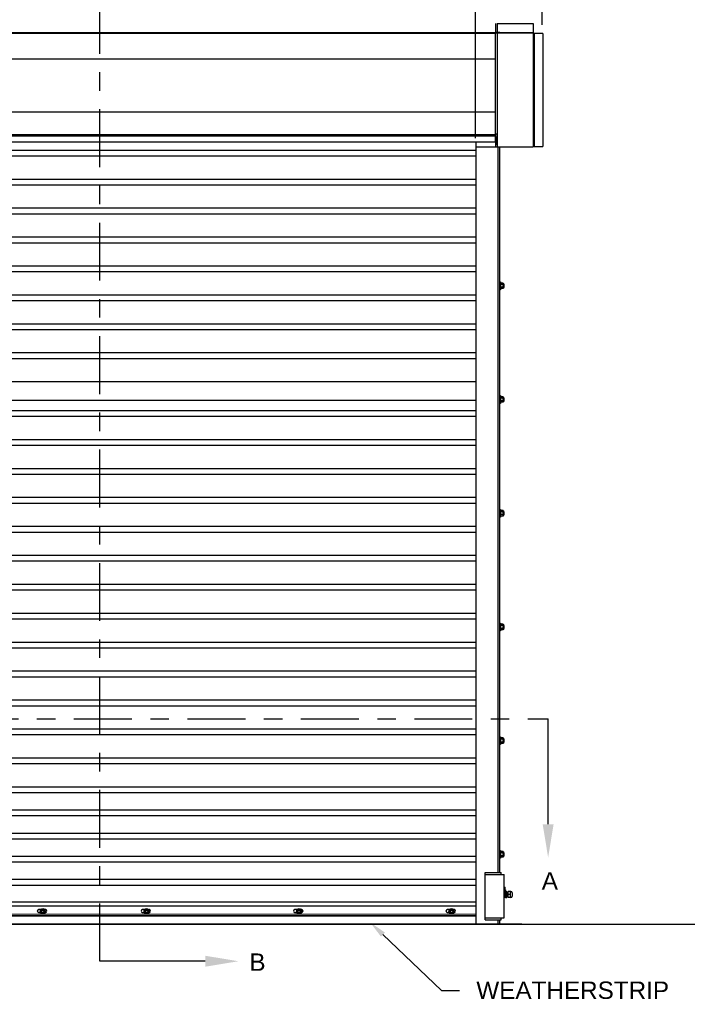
# Model space of a CAD drawing. Header units: inches. Extents: x 170 to 312, y 215 to 248.
# Tile 33 of 256: x 178.69 to 182.29, y 219.98 to 225.3. Entities that reach past the tile are written whole.
import ezdxf
from ezdxf import colors
from ezdxf.entities.mleader import LeaderData, LeaderLine
from ezdxf.math import Vec2, Vec3

# ---------------------------------------------------------------- set-up
doc = ezdxf.new("R2010")
doc.units = ezdxf.units.IN
doc.header["$LTSCALE"] = 0.25
doc.header["$MEASUREMENT"] = 0
doc.linetypes.add('CENTER', pattern=[2, 1.25, -0.25, 0.25, -0.25])
for name, color, linetype in [('ANNOTATIONS', 1, 'Continuous'), ('MOTOR LH', 7, 'Continuous'), ('SECTION CUTS', 6, 'CENTER')]:
    doc.layers.add(name, color=color, linetype=linetype)
doc.styles.add('ARIAL', font='arial.ttf', dxfattribs={"height": 0.09375})
doc.styles.get("Standard").update_dxf_attribs({"font": 'romans.shx'})
doc.dimstyles.new('STANDARD$0', dxfattribs={"dimtxt": 0.09375, "dimasz": 0.09375, "dimexe": 0.03125, "dimexo": 0.046875, "dimgap": 0.09, "dimtad": 0, "dimtih": 1, "dimtoh": 1, "dimdec": 4, "dimzin": 0, "dimdsep": 46, "dimtxsty": 'ARIAL', "dimcen": 0.09, "dimadec": 0, "dimazin": 0, "dimtfac": 1, "dimtdec": 4, "dimtofl": 0, "dimtmove": 0, "dimatfit": 1, "dimfxl": 1, "dimtolj": 1, "dimtzin": 0, "dimarcsym": 0})

# ---------------------------------------------------------------- blocks, each defined once
blk = doc.blocks.new('*D93')
at = {"layer": 'ANNOTATIONS', "color": 0, "lineweight": -2, "transparency": 16777216}
for p, q in [((181.1498, 224.6586), (181.1498, 225.4918)), ((181.51, 225.2711), (181.51, 225.4918)), ((181.0561, 225.4605), (180.9623, 225.4605)), ((181.6038, 225.4605), (181.6975, 225.4605))]:
    blk.add_line(p, q, dxfattribs=at)
at = {"layer": 'ANNOTATIONS', "color": 0, "transparency": 16777216}
for points in [[(181.0561, 225.4761), (181.0561, 225.4449), (181.1498, 225.4605)], [(181.6038, 225.4761), (181.6038, 225.4449), (181.51, 225.4605)]]:
    blk.add_solid(points, dxfattribs=at)
at = {"layer": 'defpoints', "color": 0, "transparency": 16777216}
for p in [(181.1498, 225.4605), (181.51, 225.2242), (181.1498, 224.6117)]:
    blk.add_point(p, dxfattribs=at)
at = {"layer": 'ANNOTATIONS', "color": 0, "transparency": 16777216, "insert": (181.3299, 225.4605), "char_height": 0.09375, "attachment_point": 5, "style": 'ARIAL'}
blk.add_mtext('\\A1;1\'-0"', dxfattribs=at)

msp = doc.modelspace()

# ---------------------------------------------------------------- linework, layer by layer
at = {"layer": 'MOTOR LH'}
for p, q in [((181.25851, 225.27829), (181.25851, 225.22981)), ((181.267, 225.27751), (181.267, 225.22981)), ((181.46096, 225.27751), (181.46096, 224.61462)), ((176.91886, 225.23034), (181.25851, 225.23034)), ((176.91886, 225.22688), (181.25851, 225.22688)), ((181.28194, 225.22981), (181.25851, 225.22981)), ((181.25851, 224.63674), (181.25851, 225.22688)), ((181.267, 225.22555), (181.25851, 225.22555)), ((181.46096, 225.22635), (181.267, 225.22635)), ((181.267, 225.22635), (181.267, 224.61169)), ((181.27341, 225.22635), (181.27341, 225.22981)), ((181.28194, 225.22635), (181.28194, 225.22981)), ((181.28194, 225.22956), (181.46096, 225.22956)), ((181.51425, 225.22422), (181.46096, 225.22422)), ((181.46309, 224.61462), (181.46309, 225.22422)), ((181.4663, 225.22422), (181.4663, 224.61462)), ((176.91886, 225.08749), (181.25851, 225.08749)), ((176.91886, 224.80124), (181.25851, 224.80124)), ((176.91886, 224.67856), (181.25851, 224.67856)), ((181.267, 224.68019), (181.25851, 224.68019)), ((181.25851, 224.67809), (181.26062, 224.67809)), ((181.26062, 224.61169), (181.26062, 224.68019)), ((181.15405, 220.41698), (181.15405, 224.63674)), ((181.26359, 224.65944), (181.26062, 224.65944)), ((181.26359, 224.64773), (181.26062, 224.64773)), ((181.26359, 224.63408), (181.26062, 224.63408)), ((181.26359, 224.63214), (181.26062, 224.63214)), ((181.26359, 224.62447), (181.26359, 224.6671)), ((181.15405, 224.59307), (177.02755, 224.59307)), ((181.15405, 224.61169), (181.45921, 224.61169)), ((181.27341, 220.69422), (181.27341, 224.61169)), ((181.28194, 220.69422), (181.28194, 224.61169)), ((181.46097, 224.61462), (181.51425, 224.61462)), ((181.15405, 224.56182), (177.02755, 224.56182)), ((181.15405, 224.43682), (177.02755, 224.43682)), ((181.15405, 224.40557), (177.02755, 224.40557)), ((181.15405, 224.28057), (177.02755, 224.28057)), ((181.15405, 224.24932), (177.02755, 224.24932)), ((181.15405, 224.12432), (177.02755, 224.12432)), ((181.15405, 224.09307), (177.02755, 224.09307)), ((181.15405, 223.96807), (177.02755, 223.96807)), ((181.15405, 223.93682), (177.02755, 223.93682)), ((181.28535, 223.88273), (181.28535, 223.8401)), ((181.29893, 223.87618), (181.28706, 223.87618)), ((181.30063, 223.8742), (181.30063, 223.84862)), ((181.28535, 223.86994), (181.28535, 223.87249)), ((181.29893, 223.8688), (181.28706, 223.8688)), ((181.29893, 223.85403), (181.28706, 223.85403)), ((181.29893, 223.84665), (181.28706, 223.84665)), ((181.30309, 223.86994), (181.30309, 223.85289)), ((181.3041, 223.86892), (181.3041, 223.8539)), ((181.15405, 223.81182), (177.02755, 223.81182)), ((181.15405, 223.78057), (177.02755, 223.78057)), ((181.15405, 223.65557), (177.02755, 223.65557)), ((181.15405, 223.62432), (177.02755, 223.62432)), ((181.15405, 223.49932), (177.02755, 223.49932)), ((181.15405, 223.46807), (177.02755, 223.46807)), ((181.15405, 223.34307), (177.02755, 223.34307)), ((181.15405, 223.24267), (177.02755, 223.24267)), ((181.28535, 223.26887), (181.28535, 223.22624)), ((181.28535, 223.25608), (181.28535, 223.25863)), ((181.29893, 223.26232), (181.28706, 223.26232)), ((181.29893, 223.25494), (181.28706, 223.25494)), ((181.29893, 223.24017), (181.28706, 223.24017)), ((181.30063, 223.26034), (181.30063, 223.23477)), ((181.30309, 223.25608), (181.30309, 223.23903)), ((181.3041, 223.25507), (181.3041, 223.24004)), ((181.15405, 223.18682), (177.02755, 223.18682)), ((181.29893, 223.23279), (181.28706, 223.23279)), ((181.15405, 223.15557), (177.02755, 223.15557)), ((181.15405, 223.03057), (177.02755, 223.03057)), ((181.15405, 222.99932), (177.02755, 222.99932)), ((181.15405, 222.87432), (177.02755, 222.87432)), ((181.15405, 222.84307), (177.02755, 222.84307)), ((181.15405, 222.71807), (177.02755, 222.71807)), ((181.15405, 222.68682), (177.02755, 222.68682)), ((181.28535, 222.65501), (181.28535, 222.61238)), ((181.28535, 222.64222), (181.28535, 222.64477)), ((181.29893, 222.64846), (181.28706, 222.64846)), ((181.29893, 222.64108), (181.28706, 222.64108)), ((181.29893, 222.62631), (181.28706, 222.62631)), ((181.29893, 222.61893), (181.28706, 222.61893)), ((181.30063, 222.64648), (181.30063, 222.62091)), ((181.30309, 222.64222), (181.30309, 222.62517)), ((181.3041, 222.64121), (181.3041, 222.62618)), ((181.15405, 222.56182), (177.02755, 222.56182)), ((181.15405, 222.53057), (177.02755, 222.53057)), ((181.15405, 222.40557), (177.02755, 222.40557)), ((181.15405, 222.37432), (177.02755, 222.37432)), ((181.15405, 222.24932), (177.02755, 222.24932)), ((181.15405, 222.21807), (177.02755, 222.21807)), ((181.15405, 222.09307), (177.02755, 222.09307)), ((181.15405, 222.06182), (177.02755, 222.06182)), ((181.28535, 222.04115), (181.28535, 221.99852)), ((181.28535, 222.02836), (181.28535, 222.03091)), ((181.29893, 222.0346), (181.28706, 222.0346)), ((181.29893, 222.02722), (181.28706, 222.02722)), ((181.30063, 222.03262), (181.30063, 222.00705)), ((181.30309, 222.02836), (181.30309, 222.01131)), ((181.3041, 222.02735), (181.3041, 222.01232)), ((181.29893, 222.01245), (181.28706, 222.01245)), ((181.29893, 222.00507), (181.28706, 222.00507)), ((181.15405, 221.93682), (177.02755, 221.93682)), ((181.15405, 221.90557), (177.02755, 221.90557)), ((181.15405, 221.78057), (177.02755, 221.78057)), ((181.15405, 221.74932), (177.02755, 221.74932)), ((181.15405, 221.62432), (177.02755, 221.62432)), ((181.15405, 221.59307), (177.02755, 221.59307)), ((181.15405, 221.46807), (177.02755, 221.46807)), ((181.15405, 221.43682), (177.02755, 221.43682)), ((181.28535, 221.42729), (181.28535, 221.38466)), ((181.28535, 221.4145), (181.28535, 221.41705)), ((181.29893, 221.42074), (181.28706, 221.42074)), ((181.29893, 221.41336), (181.28706, 221.41336)), ((181.29893, 221.39859), (181.28706, 221.39859)), ((181.29893, 221.39121), (181.28706, 221.39121)), ((181.30063, 221.41877), (181.30063, 221.39319)), ((181.30309, 221.4145), (181.30309, 221.39745)), ((181.3041, 221.41349), (181.3041, 221.39847)), ((181.15405, 221.31182), (177.02755, 221.31182)), ((181.15405, 221.28057), (177.02755, 221.28057)), ((181.15405, 221.15557), (177.02755, 221.15557)), ((181.15405, 221.12432), (177.02755, 221.12432)), ((181.15405, 221.03057), (177.02755, 221.03057)), ((181.15405, 220.99932), (177.02755, 220.99932)), ((181.15405, 220.90557), (177.02755, 220.90557)), ((181.15405, 220.87432), (177.02755, 220.87432)), ((181.28535, 220.81343), (181.28535, 220.7708)), ((181.28535, 220.80064), (181.28535, 220.80319)), ((181.29893, 220.80688), (181.28706, 220.80688)), ((181.29893, 220.7995), (181.28706, 220.7995)), ((181.30063, 220.80491), (181.30063, 220.77933)), ((181.30309, 220.80064), (181.30309, 220.78359)), ((181.3041, 220.79963), (181.3041, 220.78461)), ((181.15405, 220.78057), (177.02755, 220.78057)), ((181.15405, 220.74932), (177.02755, 220.74932)), ((181.29893, 220.78473), (181.28706, 220.78473)), ((181.29893, 220.77735), (181.28706, 220.77735)), ((181.20309, 220.69422), (181.28835, 220.69422)), ((181.20309, 220.43845), (181.20309, 220.69422)), ((181.28835, 220.68357), (181.28835, 220.69422)), ((181.15405, 220.65557), (177.02755, 220.65557)), ((181.20309, 220.68357), (181.3054, 220.68357)), ((181.3054, 220.44911), (181.3054, 220.68357)), ((181.15405, 220.62432), (177.02755, 220.62432)), ((181.3054, 220.61575), (181.30996, 220.61484)), ((181.3054, 220.60181), (181.30996, 220.60141)), ((181.30996, 220.55845), (181.30996, 220.61484)), ((181.31178, 220.60029), (181.31184, 220.55925)), ((181.31184, 220.59122), (181.31896, 220.59122)), ((181.31896, 220.59122), (181.31896, 220.55925)), ((181.32578, 220.55925), (181.32578, 220.59122)), ((181.33942, 220.59122), (181.32578, 220.59122)), ((181.33942, 220.59122), (181.34144, 220.58908)), ((181.33942, 220.55925), (181.33954, 220.5912)), ((181.34785, 220.58481), (181.34785, 220.56566)), ((181.15405, 220.5331), (177.02755, 220.5331)), ((181.31184, 220.57523), (181.31896, 220.57523)), ((181.31184, 220.55925), (181.31896, 220.55925)), ((181.31896, 220.56402), (181.31941, 220.56402)), ((181.34144, 220.57523), (181.32578, 220.57523)), ((181.33942, 220.55925), (181.32578, 220.55925)), ((181.33942, 220.55925), (181.34144, 220.56139)), ((181.34144, 220.55925), (181.34144, 220.55925)), ((181.15405, 220.51179), (177.02755, 220.51179)), ((178.80381, 220.49371), (178.7924, 220.49371)), ((178.7924, 220.47871), (178.80244, 220.47871)), ((178.80916, 220.49474), (178.80362, 220.48515)), ((178.80362, 220.48515), (178.80916, 220.47557)), ((178.82022, 220.49474), (178.80916, 220.49474)), ((178.80916, 220.47557), (178.82022, 220.47557)), ((178.82576, 220.48515), (178.82022, 220.49474)), ((178.82576, 220.48515), (178.82022, 220.47557)), ((178.82855, 220.49371), (178.82557, 220.49371)), ((178.82694, 220.47871), (178.82855, 220.47871)), ((179.36447, 220.49371), (179.35306, 220.49371)), ((179.35306, 220.47871), (179.36309, 220.47871)), ((179.36982, 220.49474), (179.36428, 220.48515)), ((179.36428, 220.48515), (179.36982, 220.47557)), ((179.38088, 220.49474), (179.36982, 220.49474)), ((179.36982, 220.47557), (179.38088, 220.47557)), ((179.38641, 220.48515), (179.38088, 220.49474)), ((179.38641, 220.48515), (179.38088, 220.47557)), ((179.3892, 220.49371), (179.38623, 220.49371)), ((179.3876, 220.47871), (179.3892, 220.47871)), ((180.18721, 220.49371), (180.1758, 220.49371)), ((180.1758, 220.47871), (180.18584, 220.47871)), ((180.19256, 220.49474), (180.18702, 220.48515)), ((180.18702, 220.48515), (180.19256, 220.47557)), ((180.20362, 220.49474), (180.19256, 220.49474)), ((180.19256, 220.47557), (180.20362, 220.47557)), ((180.20916, 220.48515), (180.20362, 220.49474)), ((180.20916, 220.48515), (180.20362, 220.47557)), ((180.21195, 220.49371), (180.20897, 220.49371)), ((180.21034, 220.47871), (180.21195, 220.47871)), ((181.00995, 220.49371), (180.99854, 220.49371)), ((180.99854, 220.47871), (181.00858, 220.47871)), ((181.0153, 220.49474), (181.00977, 220.48515)), ((181.00977, 220.48515), (181.0153, 220.47557)), ((181.02636, 220.49474), (181.0153, 220.49474)), ((181.0153, 220.47557), (181.02636, 220.47557)), ((181.0319, 220.48515), (181.02636, 220.49474)), ((181.0319, 220.48515), (181.02636, 220.47557)), ((181.03469, 220.49371), (181.03171, 220.49371)), ((181.03309, 220.47871), (181.03469, 220.47871)), ((181.15405, 220.46698), (177.02755, 220.47027)), ((181.15405, 220.46063), (177.02755, 220.46063)), ((177.02755, 220.45961), (181.15405, 220.45961)), ((181.20309, 220.44911), (181.3054, 220.44911)), ((181.20309, 220.43845), (181.28835, 220.43845)), ((181.27341, 220.41698), (181.27341, 220.43845)), ((181.28194, 220.41698), (181.28194, 220.43845)), ((181.28835, 220.43845), (181.28835, 220.44911)), ((175.21086, 220.41511), (182.94701, 220.41511)), ((176.7803, 220.41698), (181.4013, 220.41698))]:
    msp.add_line(p, q, dxfattribs=at)
for centre, radius in [((178.81469, 220.48515), 0.01385), ((178.81469, 220.48515), 0.00958), ((178.81469, 220.48515), 0.00639), ((179.37535, 220.48515), 0.01385), ((179.37535, 220.48515), 0.00958), ((179.37535, 220.48515), 0.00639), ((180.19809, 220.48515), 0.01385), ((180.19809, 220.48515), 0.00958), ((180.19809, 220.48515), 0.00639), ((181.02083, 220.48515), 0.01385), ((181.02083, 220.48515), 0.00958), ((181.02083, 220.48515), 0.00639)]:
    msp.add_circle(centre, radius, dxfattribs=at)
for centre, radius, start, end in [((181.46096, 225.22422), 0.00213, 0, 90), ((181.46096, 225.22422), 0.00133, 0, 90), ((181.34144, 220.58481), 0.00641, 0, 90), ((181.31896, 220.56402), 0.000446, 270, 0), ((181.32399, 220.56402), 0.000446, 270.01026, 360), ((181.34144, 220.56566), 0.00641, 270, 0), ((178.7924, 220.48621), 0.0075, 90, 270), ((178.82855, 220.48621), 0.0075, 270, 90), ((179.35306, 220.48621), 0.0075, 90, 270), ((179.3892, 220.48621), 0.0075, 270, 90), ((180.1758, 220.48621), 0.0075, 90, 270), ((180.21195, 220.48621), 0.0075, 270, 90), ((180.99854, 220.48621), 0.0075, 90, 270), ((181.03469, 220.48621), 0.0075, 270, 90)]:
    msp.add_arc(centre, radius, start, end, dxfattribs=at)
at = {"layer": 'MOTOR LH', "extrusion": (0, 0, -1)}
msp.add_ellipse((181.31363, 220.57523), major_axis=(0, 0.01678), ratio=0.9090909, start_param=5.7138504, end_param=6.0408195, dxfattribs=at)
at = {"layer": 'MOTOR LH'}
for points in [[(181.267, 225.27751), (181.46096, 225.27751)], [(181.51425, 225.22422), (181.51425, 224.61462)], [(176.91886, 224.67098), (181.25851, 224.67098)], [(181.25851, 224.63674), (176.91886, 224.63674)], [(181.26359, 224.6671), (181.267, 224.6671)], [(181.267, 224.62447), (181.26359, 224.62447)], [(181.28194, 223.88273), (181.28535, 223.88273)], [(181.28535, 223.8742), (181.28706, 223.87618)], [(181.29893, 223.87618), (181.30063, 223.8742)], [(181.28535, 223.8401), (181.28194, 223.8401)], [(181.28535, 223.85289), (181.28535, 223.85289)], [(181.28706, 223.84665), (181.28535, 223.84862)], [(181.30063, 223.84862), (181.29893, 223.84665)], [(181.30063, 223.86994), (181.30309, 223.86994)], [(181.30309, 223.85289), (181.30063, 223.85289)], [(181.30309, 223.86994), (181.3041, 223.86892)], [(181.3041, 223.8539), (181.30309, 223.85289)], [(181.28194, 223.26887), (181.28535, 223.26887)], [(181.28535, 223.26034), (181.28706, 223.26232)], [(181.28535, 223.23903), (181.28535, 223.23903)], [(181.29893, 223.26232), (181.30063, 223.26034)], [(181.30063, 223.25608), (181.30309, 223.25608)], [(181.30309, 223.23903), (181.30063, 223.23903)], [(181.30309, 223.25608), (181.3041, 223.25507)], [(181.3041, 223.24004), (181.30309, 223.23903)], [(181.28535, 223.22624), (181.28194, 223.22624)], [(181.28706, 223.23279), (181.28535, 223.23477)], [(181.30063, 223.23477), (181.29893, 223.23279)], [(181.28194, 222.65501), (181.28535, 222.65501)], [(181.28535, 222.61238), (181.28194, 222.61238)], [(181.28535, 222.64648), (181.28706, 222.64846)], [(181.28535, 222.62517), (181.28535, 222.62517)], [(181.28706, 222.61893), (181.28535, 222.62091)], [(181.29893, 222.64846), (181.30063, 222.64648)], [(181.30063, 222.62091), (181.29893, 222.61893)], [(181.30063, 222.64222), (181.30309, 222.64222)], [(181.30309, 222.62517), (181.30063, 222.62517)], [(181.30309, 222.64222), (181.3041, 222.64121)], [(181.3041, 222.62618), (181.30309, 222.62517)], [(181.28194, 222.04115), (181.28535, 222.04115)], [(181.28535, 222.03262), (181.28706, 222.0346)], [(181.29893, 222.0346), (181.30063, 222.03262)], [(181.30063, 222.02836), (181.30309, 222.02836)], [(181.30309, 222.02836), (181.3041, 222.02735)], [(181.28535, 221.99852), (181.28194, 221.99852)], [(181.28535, 222.01131), (181.28535, 222.01131)], [(181.28706, 222.00507), (181.28535, 222.00705)], [(181.30063, 222.00705), (181.29893, 222.00507)], [(181.30309, 222.01131), (181.30063, 222.01131)], [(181.3041, 222.01232), (181.30309, 222.01131)], [(181.28194, 221.42729), (181.28535, 221.42729)], [(181.28535, 221.38466), (181.28194, 221.38466)], [(181.28535, 221.41877), (181.28706, 221.42074)], [(181.28535, 221.39745), (181.28535, 221.39745)], [(181.28706, 221.39121), (181.28535, 221.39319)], [(181.29893, 221.42074), (181.30063, 221.41877)], [(181.30063, 221.39319), (181.29893, 221.39121)], [(181.30063, 221.4145), (181.30309, 221.4145)], [(181.30309, 221.39745), (181.30063, 221.39745)], [(181.30309, 221.4145), (181.3041, 221.41349)], [(181.3041, 221.39847), (181.30309, 221.39745)], [(181.28194, 220.81343), (181.28535, 220.81343)], [(181.28535, 220.80491), (181.28706, 220.80688)], [(181.29893, 220.80688), (181.30063, 220.80491)], [(181.30063, 220.80064), (181.30309, 220.80064)], [(181.30309, 220.80064), (181.3041, 220.79963)], [(181.28535, 220.7708), (181.28194, 220.7708)], [(181.28535, 220.78359), (181.28535, 220.78359)], [(181.28706, 220.77735), (181.28535, 220.77933)], [(181.30063, 220.77933), (181.29893, 220.77735)], [(181.30309, 220.78359), (181.30063, 220.78359)], [(181.3041, 220.78461), (181.30309, 220.78359)], [(181.30996, 220.60029), (181.31178, 220.60029)], [(181.30996, 220.58993), (181.31184, 220.58993)], [(181.31896, 220.58644), (181.31935, 220.58644)], [(181.32024, 220.58644), (181.32103, 220.58644)], [(181.32192, 220.58644), (181.32271, 220.58644)], [(181.3236, 220.58644), (181.32578, 220.58644)], [(181.30996, 220.55845), (181.3054, 220.55845)], [(181.31184, 220.56053), (181.30996, 220.56053)], [(181.32019, 220.56402), (181.31941, 220.56402)], [(181.32187, 220.56402), (181.32108, 220.56402)], [(181.32355, 220.56402), (181.32276, 220.56402)], [(181.32578, 220.56402), (181.32444, 220.56402)]]:
    msp.add_open_spline(points, degree=1, dxfattribs=at)
for points, knots in [([(181.45921, 224.61169), (181.45934, 224.61172), (181.45961, 224.6118), (181.46002, 224.61238), (181.46042, 224.61321), (181.46073, 224.61402), (181.46092, 224.6145), (181.46096, 224.61462)], [0, 0, 0, 0, 0.2297497, 0.4595675, 0.6893808, 0.9192412, 1, 1, 1, 1]), ([(181.46309, 224.61462), (181.46306, 224.61427), (181.46298, 224.61356), (181.46241, 224.61264), (181.46157, 224.61197), (181.46076, 224.61171), (181.46028, 224.61169), (181.46016, 224.61169)], [0, 0, 0, 0, 0.2297562, 0.4595704, 0.6893926, 0.919238, 1, 1, 1, 1]), ([(181.28535, 223.87249), (181.28542, 223.87301), (181.28555, 223.87406), (181.28632, 223.87528), (181.28689, 223.87598), (181.28706, 223.87618)], [0, 0, 0, 0, 0.4062869, 0.82727, 1, 1, 1, 1]), ([(181.30063, 223.87249), (181.30057, 223.87301), (181.30043, 223.87406), (181.29967, 223.87528), (181.29909, 223.87598), (181.29893, 223.87618)], [0, 0, 0, 0, 0.40629469, 0.8272685, 1, 1, 1, 1]), ([(181.28706, 223.8688), (181.28661, 223.86937), (181.2857, 223.87054), (181.28536, 223.87182), (181.28535, 223.87247), (181.28535, 223.87249)], [0, 0, 0, 0, 0.4843418, 0.9863253, 1, 1, 1, 1]), ([(181.28535, 223.86141), (181.28536, 223.86158), (181.28537, 223.86269), (181.28565, 223.86475), (181.28633, 223.86704), (181.28688, 223.86836), (181.28706, 223.8688)], [0, 0, 0, 0, 0.0665352, 0.4352862, 0.8145477, 1, 1, 1, 1]), ([(181.28706, 223.85403), (181.28681, 223.85466), (181.28621, 223.85613), (181.28551, 223.8586), (181.28541, 223.86047), (181.28535, 223.86141)], [0, 0, 0, 0, 0.2654595, 0.6280849, 1, 1, 1, 1]), ([(181.28535, 223.85034), (181.28542, 223.85086), (181.28555, 223.85191), (181.28632, 223.85313), (181.28689, 223.85383), (181.28706, 223.85403)], [0, 0, 0, 0, 0.40628648, 0.82726969, 1, 1, 1, 1]), ([(181.28706, 223.84665), (181.28661, 223.84722), (181.2857, 223.84839), (181.28536, 223.84967), (181.28535, 223.85032), (181.28535, 223.85034)], [0, 0, 0, 0, 0.4843415, 0.9863242, 1, 1, 1, 1]), ([(181.29893, 223.8688), (181.29937, 223.86937), (181.30029, 223.87054), (181.30063, 223.87182), (181.30063, 223.87247), (181.30063, 223.87249)], [0, 0, 0, 0, 0.4843315, 0.9863252, 1, 1, 1, 1]), ([(181.30063, 223.86141), (181.30063, 223.86158), (181.30062, 223.86269), (181.30034, 223.86475), (181.29966, 223.86704), (181.29911, 223.86836), (181.29893, 223.8688)], [0, 0, 0, 0, 0.0665352, 0.4352862, 0.8145477, 1, 1, 1, 1]), ([(181.29893, 223.85403), (181.29918, 223.85466), (181.29978, 223.85613), (181.30047, 223.8586), (181.30058, 223.86047), (181.30063, 223.86141)], [0, 0, 0, 0, 0.2654613, 0.6280785, 1, 1, 1, 1]), ([(181.30063, 223.85034), (181.30057, 223.85086), (181.30043, 223.85191), (181.29967, 223.85313), (181.29909, 223.85383), (181.29893, 223.85403)], [0, 0, 0, 0, 0.4062945, 0.8272686, 1, 1, 1, 1]), ([(181.29893, 223.84665), (181.29937, 223.84722), (181.30029, 223.84839), (181.30063, 223.84967), (181.30063, 223.85032), (181.30063, 223.85034)], [0, 0, 0, 0, 0.4843323, 0.9863252, 1, 1, 1, 1]), ([(181.28535, 223.25863), (181.28542, 223.25915), (181.28555, 223.2602), (181.28632, 223.26142), (181.28689, 223.26212), (181.28706, 223.26232)], [0, 0, 0, 0, 0.4062869, 0.82727, 1, 1, 1, 1]), ([(181.28706, 223.25494), (181.28661, 223.25551), (181.2857, 223.25668), (181.28536, 223.25796), (181.28535, 223.25861), (181.28535, 223.25863)], [0, 0, 0, 0, 0.4843418, 0.9863253, 1, 1, 1, 1]), ([(181.28535, 223.24755), (181.28536, 223.24772), (181.28537, 223.24883), (181.28565, 223.25089), (181.28633, 223.25318), (181.28688, 223.2545), (181.28706, 223.25494)], [0, 0, 0, 0, 0.0665352, 0.4352862, 0.8145477, 1, 1, 1, 1]), ([(181.28706, 223.24017), (181.28681, 223.2408), (181.28621, 223.24227), (181.28551, 223.24474), (181.28541, 223.24661), (181.28535, 223.24755)], [0, 0, 0, 0, 0.2654595, 0.6280849, 1, 1, 1, 1]), ([(181.28535, 223.23648), (181.28542, 223.237), (181.28555, 223.23805), (181.28632, 223.23927), (181.28689, 223.23997), (181.28706, 223.24017)], [0, 0, 0, 0, 0.40628648, 0.82726969, 1, 1, 1, 1]), ([(181.28706, 223.23279), (181.28661, 223.23336), (181.2857, 223.23453), (181.28536, 223.23581), (181.28535, 223.23646), (181.28535, 223.23648)], [0, 0, 0, 0, 0.4843415, 0.9863242, 1, 1, 1, 1]), ([(181.30063, 223.25863), (181.30057, 223.25915), (181.30043, 223.2602), (181.29967, 223.26142), (181.29909, 223.26212), (181.29893, 223.26232)], [0, 0, 0, 0, 0.40629469, 0.8272685, 1, 1, 1, 1]), ([(181.29893, 223.25494), (181.29937, 223.25551), (181.30029, 223.25668), (181.30063, 223.25796), (181.30063, 223.25861), (181.30063, 223.25863)], [0, 0, 0, 0, 0.4843315, 0.9863252, 1, 1, 1, 1]), ([(181.30063, 223.24755), (181.30063, 223.24772), (181.30062, 223.24883), (181.30034, 223.25089), (181.29966, 223.25318), (181.29911, 223.2545), (181.29893, 223.25494)], [0, 0, 0, 0, 0.0665352, 0.4352862, 0.8145477, 1, 1, 1, 1]), ([(181.29893, 223.24017), (181.29918, 223.2408), (181.29978, 223.24227), (181.30047, 223.24474), (181.30058, 223.24661), (181.30063, 223.24755)], [0, 0, 0, 0, 0.2654613, 0.6280785, 1, 1, 1, 1]), ([(181.30063, 223.23648), (181.30057, 223.237), (181.30043, 223.23805), (181.29967, 223.23927), (181.29909, 223.23997), (181.29893, 223.24017)], [0, 0, 0, 0, 0.4062945, 0.8272686, 1, 1, 1, 1]), ([(181.29893, 223.23279), (181.29937, 223.23336), (181.30029, 223.23453), (181.30063, 223.23581), (181.30063, 223.23646), (181.30063, 223.23648)], [0, 0, 0, 0, 0.4843323, 0.9863252, 1, 1, 1, 1]), ([(181.28535, 222.64477), (181.28542, 222.64529), (181.28555, 222.64634), (181.28632, 222.64756), (181.28689, 222.64826), (181.28706, 222.64846)], [0, 0, 0, 0, 0.4062869, 0.82727, 1, 1, 1, 1]), ([(181.28706, 222.64108), (181.28661, 222.64165), (181.2857, 222.64282), (181.28536, 222.6441), (181.28535, 222.64475), (181.28535, 222.64477)], [0, 0, 0, 0, 0.4843418, 0.9863253, 1, 1, 1, 1]), ([(181.28535, 222.6337), (181.28536, 222.63386), (181.28537, 222.63497), (181.28565, 222.63704), (181.28633, 222.63932), (181.28688, 222.64064), (181.28706, 222.64108)], [0, 0, 0, 0, 0.0665352, 0.4352862, 0.8145477, 1, 1, 1, 1]), ([(181.28706, 222.62631), (181.28681, 222.62694), (181.28621, 222.62842), (181.28551, 222.63088), (181.28541, 222.63275), (181.28535, 222.6337)], [0, 0, 0, 0, 0.2654595, 0.6280849, 1, 1, 1, 1]), ([(181.28535, 222.62262), (181.28542, 222.62314), (181.28555, 222.62419), (181.28632, 222.62541), (181.28689, 222.62611), (181.28706, 222.62631)], [0, 0, 0, 0, 0.40628648, 0.82726969, 1, 1, 1, 1]), ([(181.28706, 222.61893), (181.28661, 222.6195), (181.2857, 222.62067), (181.28536, 222.62195), (181.28535, 222.6226), (181.28535, 222.62262)], [0, 0, 0, 0, 0.4843415, 0.9863242, 1, 1, 1, 1]), ([(181.30063, 222.64477), (181.30057, 222.64529), (181.30043, 222.64634), (181.29967, 222.64756), (181.29909, 222.64826), (181.29893, 222.64846)], [0, 0, 0, 0, 0.40629469, 0.8272685, 1, 1, 1, 1]), ([(181.29893, 222.64108), (181.29937, 222.64165), (181.30029, 222.64282), (181.30063, 222.6441), (181.30063, 222.64475), (181.30063, 222.64477)], [0, 0, 0, 0, 0.4843315, 0.9863252, 1, 1, 1, 1]), ([(181.30063, 222.6337), (181.30063, 222.63386), (181.30062, 222.63497), (181.30034, 222.63704), (181.29966, 222.63932), (181.29911, 222.64064), (181.29893, 222.64108)], [0, 0, 0, 0, 0.0665352, 0.4352862, 0.8145477, 1, 1, 1, 1]), ([(181.29893, 222.62631), (181.29918, 222.62694), (181.29978, 222.62842), (181.30047, 222.63088), (181.30058, 222.63275), (181.30063, 222.6337)], [0, 0, 0, 0, 0.2654613, 0.6280785, 1, 1, 1, 1]), ([(181.30063, 222.62262), (181.30057, 222.62314), (181.30043, 222.62419), (181.29967, 222.62541), (181.29909, 222.62611), (181.29893, 222.62631)], [0, 0, 0, 0, 0.4062945, 0.8272686, 1, 1, 1, 1]), ([(181.29893, 222.61893), (181.29937, 222.6195), (181.30029, 222.62067), (181.30063, 222.62195), (181.30063, 222.6226), (181.30063, 222.62262)], [0, 0, 0, 0, 0.4843323, 0.9863252, 1, 1, 1, 1]), ([(181.28535, 222.03091), (181.28542, 222.03143), (181.28555, 222.03248), (181.28632, 222.0337), (181.28689, 222.0344), (181.28706, 222.0346)], [0, 0, 0, 0, 0.4062869, 0.82727, 1, 1, 1, 1]), ([(181.28706, 222.02722), (181.28661, 222.02779), (181.2857, 222.02896), (181.28536, 222.03024), (181.28535, 222.03089), (181.28535, 222.03091)], [0, 0, 0, 0, 0.4843418, 0.9863253, 1, 1, 1, 1]), ([(181.28535, 222.01984), (181.28536, 222.02), (181.28537, 222.02111), (181.28565, 222.02318), (181.28633, 222.02546), (181.28688, 222.02678), (181.28706, 222.02722)], [0, 0, 0, 0, 0.0665352, 0.4352862, 0.8145477, 1, 1, 1, 1]), ([(181.28706, 222.01245), (181.28681, 222.01308), (181.28621, 222.01456), (181.28551, 222.01702), (181.28541, 222.01889), (181.28535, 222.01984)], [0, 0, 0, 0, 0.2654595, 0.6280849, 1, 1, 1, 1]), ([(181.30063, 222.03091), (181.30057, 222.03143), (181.30043, 222.03248), (181.29967, 222.0337), (181.29909, 222.0344), (181.29893, 222.0346)], [0, 0, 0, 0, 0.40629469, 0.8272685, 1, 1, 1, 1]), ([(181.29893, 222.02722), (181.29937, 222.02779), (181.30029, 222.02896), (181.30063, 222.03024), (181.30063, 222.03089), (181.30063, 222.03091)], [0, 0, 0, 0, 0.4843315, 0.9863252, 1, 1, 1, 1]), ([(181.30063, 222.01984), (181.30063, 222.02), (181.30062, 222.02111), (181.30034, 222.02318), (181.29966, 222.02546), (181.29911, 222.02678), (181.29893, 222.02722)], [0, 0, 0, 0, 0.0665352, 0.4352862, 0.8145477, 1, 1, 1, 1]), ([(181.29893, 222.01245), (181.29918, 222.01308), (181.29978, 222.01456), (181.30047, 222.01702), (181.30058, 222.01889), (181.30063, 222.01984)], [0, 0, 0, 0, 0.2654613, 0.6280785, 1, 1, 1, 1]), ([(181.28535, 222.00876), (181.28542, 222.00928), (181.28555, 222.01033), (181.28632, 222.01155), (181.28689, 222.01225), (181.28706, 222.01245)], [0, 0, 0, 0, 0.40628648, 0.82726969, 1, 1, 1, 1]), ([(181.28706, 222.00507), (181.28661, 222.00564), (181.2857, 222.00681), (181.28536, 222.00809), (181.28535, 222.00874), (181.28535, 222.00876)], [0, 0, 0, 0, 0.4843415, 0.9863242, 1, 1, 1, 1]), ([(181.30063, 222.00876), (181.30057, 222.00928), (181.30043, 222.01033), (181.29967, 222.01155), (181.29909, 222.01225), (181.29893, 222.01245)], [0, 0, 0, 0, 0.4062945, 0.8272686, 1, 1, 1, 1]), ([(181.29893, 222.00507), (181.29937, 222.00564), (181.30029, 222.00681), (181.30063, 222.00809), (181.30063, 222.00874), (181.30063, 222.00876)], [0, 0, 0, 0, 0.4843323, 0.9863252, 1, 1, 1, 1]), ([(181.28535, 221.41705), (181.28542, 221.41757), (181.28555, 221.41862), (181.28632, 221.41984), (181.28689, 221.42054), (181.28706, 221.42074)], [0, 0, 0, 0, 0.4062869, 0.82727, 1, 1, 1, 1]), ([(181.28706, 221.41336), (181.28661, 221.41393), (181.2857, 221.4151), (181.28536, 221.41638), (181.28535, 221.41703), (181.28535, 221.41705)], [0, 0, 0, 0, 0.4843418, 0.9863253, 1, 1, 1, 1]), ([(181.28535, 221.40598), (181.28536, 221.40615), (181.28537, 221.40725), (181.28565, 221.40932), (181.28633, 221.4116), (181.28688, 221.41292), (181.28706, 221.41336)], [0, 0, 0, 0, 0.0665352, 0.4352862, 0.8145477, 1, 1, 1, 1]), ([(181.28706, 221.39859), (181.28681, 221.39922), (181.28621, 221.4007), (181.28551, 221.40316), (181.28541, 221.40503), (181.28535, 221.40598)], [0, 0, 0, 0, 0.2654595, 0.6280849, 1, 1, 1, 1]), ([(181.28535, 221.3949), (181.28542, 221.39542), (181.28555, 221.39647), (181.28632, 221.39769), (181.28689, 221.39839), (181.28706, 221.39859)], [0, 0, 0, 0, 0.40628648, 0.82726969, 1, 1, 1, 1]), ([(181.28706, 221.39121), (181.28661, 221.39178), (181.2857, 221.39295), (181.28536, 221.39423), (181.28535, 221.39488), (181.28535, 221.3949)], [0, 0, 0, 0, 0.4843415, 0.9863242, 1, 1, 1, 1]), ([(181.30063, 221.41705), (181.30057, 221.41757), (181.30043, 221.41862), (181.29967, 221.41984), (181.29909, 221.42054), (181.29893, 221.42074)], [0, 0, 0, 0, 0.40629469, 0.8272685, 1, 1, 1, 1]), ([(181.29893, 221.41336), (181.29937, 221.41393), (181.30029, 221.4151), (181.30063, 221.41638), (181.30063, 221.41703), (181.30063, 221.41705)], [0, 0, 0, 0, 0.4843315, 0.9863252, 1, 1, 1, 1]), ([(181.30063, 221.40598), (181.30063, 221.40615), (181.30062, 221.40725), (181.30034, 221.40932), (181.29966, 221.4116), (181.29911, 221.41292), (181.29893, 221.41336)], [0, 0, 0, 0, 0.0665352, 0.4352862, 0.8145477, 1, 1, 1, 1]), ([(181.29893, 221.39859), (181.29918, 221.39922), (181.29978, 221.4007), (181.30047, 221.40316), (181.30058, 221.40503), (181.30063, 221.40598)], [0, 0, 0, 0, 0.2654613, 0.6280785, 1, 1, 1, 1]), ([(181.30063, 221.3949), (181.30057, 221.39542), (181.30043, 221.39647), (181.29967, 221.39769), (181.29909, 221.39839), (181.29893, 221.39859)], [0, 0, 0, 0, 0.4062945, 0.8272686, 1, 1, 1, 1]), ([(181.29893, 221.39121), (181.29937, 221.39178), (181.30029, 221.39295), (181.30063, 221.39423), (181.30063, 221.39488), (181.30063, 221.3949)], [0, 0, 0, 0, 0.4843323, 0.9863252, 1, 1, 1, 1]), ([(181.28535, 220.80319), (181.28542, 220.80371), (181.28555, 220.80476), (181.28632, 220.80599), (181.28689, 220.80668), (181.28706, 220.80688)], [0, 0, 0, 0, 0.4062869, 0.82727, 1, 1, 1, 1]), ([(181.28706, 220.7995), (181.28661, 220.80007), (181.2857, 220.80124), (181.28536, 220.80252), (181.28535, 220.80318), (181.28535, 220.80319)], [0, 0, 0, 0, 0.4843418, 0.9863253, 1, 1, 1, 1]), ([(181.28535, 220.79212), (181.28536, 220.79229), (181.28537, 220.79339), (181.28565, 220.79546), (181.28633, 220.79774), (181.28688, 220.79907), (181.28706, 220.7995)], [0, 0, 0, 0, 0.0665352, 0.4352862, 0.8145477, 1, 1, 1, 1]), ([(181.28706, 220.78473), (181.28681, 220.78536), (181.28621, 220.78684), (181.28551, 220.7893), (181.28541, 220.79117), (181.28535, 220.79212)], [0, 0, 0, 0, 0.2654595, 0.6280849, 1, 1, 1, 1]), ([(181.30063, 220.80319), (181.30057, 220.80371), (181.30043, 220.80476), (181.29967, 220.80599), (181.29909, 220.80668), (181.29893, 220.80688)], [0, 0, 0, 0, 0.40629469, 0.8272685, 1, 1, 1, 1]), ([(181.29893, 220.7995), (181.29937, 220.80007), (181.30029, 220.80124), (181.30063, 220.80252), (181.30063, 220.80318), (181.30063, 220.80319)], [0, 0, 0, 0, 0.4843315, 0.9863252, 1, 1, 1, 1]), ([(181.30063, 220.79212), (181.30063, 220.79229), (181.30062, 220.79339), (181.30034, 220.79546), (181.29966, 220.79774), (181.29911, 220.79907), (181.29893, 220.7995)], [0, 0, 0, 0, 0.0665352, 0.4352862, 0.8145477, 1, 1, 1, 1]), ([(181.29893, 220.78473), (181.29918, 220.78536), (181.29978, 220.78684), (181.30047, 220.7893), (181.30058, 220.79117), (181.30063, 220.79212)], [0, 0, 0, 0, 0.2654613, 0.6280785, 1, 1, 1, 1]), ([(181.28535, 220.78104), (181.28542, 220.78156), (181.28555, 220.78261), (181.28632, 220.78383), (181.28689, 220.78453), (181.28706, 220.78473)], [0, 0, 0, 0, 0.40628648, 0.82726969, 1, 1, 1, 1]), ([(181.28706, 220.77735), (181.28661, 220.77792), (181.2857, 220.77909), (181.28536, 220.78037), (181.28535, 220.78102), (181.28535, 220.78104)], [0, 0, 0, 0, 0.4843415, 0.9863242, 1, 1, 1, 1]), ([(181.30063, 220.78104), (181.30057, 220.78156), (181.30043, 220.78261), (181.29967, 220.78383), (181.29909, 220.78453), (181.29893, 220.78473)], [0, 0, 0, 0, 0.4062945, 0.8272686, 1, 1, 1, 1]), ([(181.29893, 220.77735), (181.29937, 220.77792), (181.30029, 220.77909), (181.30063, 220.78037), (181.30063, 220.78102), (181.30063, 220.78104)], [0, 0, 0, 0, 0.4843323, 0.9863252, 1, 1, 1, 1]), ([(181.31936, 220.58638), (181.31936, 220.58646), (181.31934, 220.58662), (181.31972, 220.58695), (181.32022, 220.58677), (181.32025, 220.58641), (181.32033, 220.58592), (181.32036, 220.58506), (181.32038, 220.58461)], [0, 0, 0, 0, 0.1201309, 0.222549, 0.3172181, 0.5093461, 0.7427656, 1, 1, 1, 1]), ([(181.31935, 220.58644), (181.31937, 220.58637), (181.31942, 220.58622), (181.31949, 220.58505), (181.31958, 220.58295), (181.31966, 220.57963), (181.31973, 220.57671), (181.31977, 220.57523)], [0, 0, 0, 0, 0.16406261, 0.33391862, 0.5037761, 0.74797897, 1, 1, 1, 1]), ([(181.32038, 220.58461), (181.32039, 220.5843), (181.32045, 220.58333), (181.3205, 220.58096), (181.32058, 220.57806), (181.32063, 220.57627), (181.32066, 220.57523)], [0, 0, 0, 0, 0.1679627, 0.528528, 0.7269287, 1, 1, 1, 1]), ([(181.3204, 220.58461), (181.32042, 220.58414), (181.32048, 220.58286), (181.32055, 220.57961), (181.32065, 220.57571), (181.32074, 220.57228), (181.3208, 220.56956), (181.32088, 220.56684), (181.32098, 220.56452), (181.32105, 220.56419), (181.32108, 220.56402)], [0, 0, 0, 0, 0.0847762, 0.2341586, 0.3883237, 0.4922273, 0.5925868, 0.6929456, 0.8484536, 1, 1, 1, 1]), ([(181.32103, 220.58643), (181.32105, 220.5866), (181.32107, 220.58679), (181.32146, 220.58691), (181.32171, 220.58684), (181.32207, 220.58646), (181.32192, 220.58627), (181.32201, 220.5852), (181.32205, 220.58465)], [0, 0, 0, 0, 0.2295401, 0.2734439, 0.3123554, 0.3541739, 0.6696716, 1, 1, 1, 1]), ([(181.32103, 220.58644), (181.32105, 220.58637), (181.3211, 220.58622), (181.32117, 220.58505), (181.32126, 220.58295), (181.32134, 220.57963), (181.32144, 220.57571), (181.32152, 220.57229), (181.32159, 220.56966), (181.32163, 220.5683), (181.32165, 220.56766)], [0, 0, 0, 0, 0.1112508, 0.2264305, 0.3416111, 0.5072057, 0.6781016, 0.7932815, 0.9045328, 1, 1, 1, 1]), ([(181.32205, 220.58465), (181.32207, 220.58443), (181.32212, 220.5836), (181.32217, 220.58137), (181.32226, 220.57837), (181.32231, 220.57642), (181.32234, 220.57524)], [0, 0, 0, 0, 0.1292833, 0.488595, 0.6910463, 1, 1, 1, 1]), ([(181.32208, 220.58465), (181.3221, 220.58417), (181.32215, 220.58287), (181.32223, 220.57961), (181.32233, 220.57571), (181.32242, 220.57228), (181.32248, 220.56956), (181.32256, 220.56684), (181.32266, 220.56452), (181.32273, 220.56419), (181.32276, 220.56402)], [0, 0, 0, 0, 0.0870476, 0.2360592, 0.3898417, 0.4934874, 0.5935976, 0.6937076, 0.8488297, 1, 1, 1, 1]), ([(181.32271, 220.58644), (181.32272, 220.58657), (181.32274, 220.58677), (181.32324, 220.58695), (181.32373, 220.58649), (181.32361, 220.58616), (181.32373, 220.58523), (181.32376, 220.58424), (181.32379, 220.58333), (181.3238, 220.58298)], [0, 0, 0, 0, 0.14777, 0.2221785, 0.302666, 0.5018703, 0.7020789, 0.8849541, 1, 1, 1, 1]), ([(181.32271, 220.58644), (181.32273, 220.58637), (181.32277, 220.58622), (181.32285, 220.58505), (181.32293, 220.58295), (181.32302, 220.57963), (181.32312, 220.5757), (181.3232, 220.57231), (181.32325, 220.57029), (181.32327, 220.56945), (181.32328, 220.56936)], [0, 0, 0, 0, 0.1212347, 0.2467504, 0.3722672, 0.5527221, 0.7389539, 0.86447, 0.9857048, 1, 1, 1, 1]), ([(181.3238, 220.58298), (181.32382, 220.58231), (181.32386, 220.58109), (181.32391, 220.57901), (181.32397, 220.5771), (181.324, 220.57589), (181.32402, 220.57523)], [0, 0, 0, 0, 0.3209037, 0.5829364, 0.7689496, 1, 1, 1, 1]), ([(181.32382, 220.58298), (181.32385, 220.58189), (181.32391, 220.57963), (181.32401, 220.5757), (181.3241, 220.57228), (181.32416, 220.56956), (181.32424, 220.56684), (181.32434, 220.56452), (181.32441, 220.56419), (181.32444, 220.56402)], [0, 0, 0, 0, 0.1576479, 0.3272144, 0.4414984, 0.5518843, 0.6622696, 0.8333135, 1, 1, 1, 1]), ([(181.33944, 220.59121), (181.33944, 220.59121), (181.33943, 220.5912), (181.33962, 220.5912), (181.3401, 220.59121), (181.34037, 220.59122), (181.34063, 220.59122), (181.341, 220.59122), (181.34129, 220.59122), (181.34144, 220.59122)], [0, 0, 0, 0, 0.41508411, 0.74936318, 0.83710675, 0.86923148, 0.89695074, 0.94781798, 1, 1, 1, 1]), ([(181.32106, 220.56403), (181.32106, 220.56396), (181.32107, 220.56382), (181.32071, 220.56351), (181.32022, 220.5637), (181.32019, 220.56404), (181.32009, 220.56477), (181.32001, 220.56664), (181.31993, 220.56948), (181.31986, 220.57241), (181.3198, 220.5742), (181.31977, 220.57523)], [0, 0, 0, 0, 0.04327057, 0.08914468, 0.13154782, 0.21760374, 0.32215443, 0.53187285, 0.73473665, 0.84636244, 1, 1, 1, 1]), ([(181.32167, 220.56766), (181.32165, 220.56828), (181.32161, 220.56944), (181.32156, 220.57146), (181.3215, 220.57336), (181.32147, 220.57457), (181.32145, 220.57524)], [0, 0, 0, 0, 0.30189283, 0.57126156, 0.76248171, 1, 1, 1, 1]), ([(181.32277, 220.56402), (181.32275, 220.56389), (181.32273, 220.56369), (181.32223, 220.56351), (181.32174, 220.56397), (181.32186, 220.56431), (181.32175, 220.56523), (181.32171, 220.56628), (181.32168, 220.56725), (181.32167, 220.56766)], [0, 0, 0, 0, 0.1447852, 0.2176906, 0.2965525, 0.4917327, 0.6878973, 0.867078, 1, 1, 1, 1]), ([(181.3233, 220.56936), (181.32328, 220.56979), (181.32326, 220.5708), (181.3232, 220.57285), (181.32316, 220.57439), (181.32313, 220.57523)], [0, 0, 0, 0, 0.25689322, 0.60089186, 1, 1, 1, 1]), ([(181.32399, 220.56357), (181.32386, 220.56363), (181.32362, 220.56373), (181.32349, 220.56429), (181.32344, 220.56516), (181.32336, 220.56683), (181.32331, 220.56868), (181.3233, 220.56936)], [0, 0, 0, 0, 0.1384427, 0.2577239, 0.4493445, 0.7990682, 1, 1, 1, 1]), ([(181.34144, 220.55925), (181.3412, 220.55929), (181.34072, 220.55939), (181.34005, 220.55969), (181.33964, 220.5594), (181.33942, 220.55925)], [0, 0, 0, 0, 0.3172279, 0.6455191, 1, 1, 1, 1])]:
    msp.add_open_spline(points, degree=3, knots=knots, dxfattribs=at)
at = {"layer": 'SECTION CUTS'}
for p, q in [((179.12176, 220.21502), (179.12176, 225.4303)), ((176.53297, 221.52459), (181.5425, 221.52459))]:
    msp.add_line(p, q, dxfattribs=at)

# ---------------------------------------------------------------- texts
at = {"layer": 'SECTION CUTS', "style": 'ARIAL'}
for s, p in [('A', (181.50802, 220.60215)), ('B', (179.92979, 220.16333))]:
    msp.add_text(s, height=0.09375, dxfattribs=at).set_placement(p)

# ---------------------------------------------------------------- dimensions: what is measured, and where the dimension line sits
at = {"layer": 'ANNOTATIONS'}
dim = msp.add_linear_dim(base=(181.14982, 225.46051), p1=(181.51002, 225.22422), p2=(181.14982, 224.61169), angle=180, text='1\'-0"', dimstyle='STANDARD$0', dxfattribs=at)
dim.commit()
dim.dimension.update_dxf_attribs({"geometry": '*D93', "text_midpoint": (181.32992, 225.46051), "dimtype": 160})

# ---------------------------------------------------------------- leaders
ml = msp.add_multileader_mtext('Standard', dxfattribs=at)
ml.set_content('TRANSFORMER (15" X 15" TO 20" X 15")', color=256, style='ARIAL')
ml.set_leader_properties()
ml.build(insert=Vec2(0, 0))
ml.multileader.update_dxf_attribs({"dogleg_length": 0.36, "arrow_head_size": 0.09375})
ctx = ml.context
ctx.base_point, ctx.char_height, ctx.arrow_head_size, ctx.landing_gap_size, ctx.plane_origin = Vec3(179.34914, 226.15291), 0.09375, 0.09375, 0.09, Vec3(178.56411, 225.71968)
notes = []
notes.append((ctx, [(0, (1, 1, 0), (179.25119, 226.15291), (1, 0), 0.09796, [(0, [(178.82849, 226.08903)], 0, [])])]))
ctx.mtext.insert, ctx.mtext.flow_direction = Vec3(179.43914, 226.21356), 5
ml = msp.add_multileader_mtext('Standard', dxfattribs=at)
ml.set_content('WEATHERSTRIP', color=256, style='ARIAL')
ml.set_leader_properties()
ml.build(insert=Vec2(0, 0))
ml.multileader.update_dxf_attribs({"dogleg_length": 0.36, "arrow_head_size": 0.09375})
ctx = ml.context
ctx.base_point, ctx.char_height, ctx.arrow_head_size, ctx.landing_gap_size, ctx.plane_origin = Vec3(181.06477, 220.0578), 0.09375, 0.09375, 0.09, Vec3(180.27973, 219.62457)
notes.append((ctx, [(0, (1, 1, 0), (180.96681, 220.0578), (1, 0), 0.09796, [(0, [(180.58264, 220.42387)], 0, [])])]))
ctx.mtext.insert, ctx.mtext.flow_direction = Vec3(181.15477, 220.10547), 5
at = {"layer": 'SECTION CUTS'}
ml = msp.add_multileader_mtext('Standard', dxfattribs=at)
ml.set_content('', color=256)
ml.set_leader_properties()
ml.build(insert=Vec2(0, 0))
ml.multileader.update_dxf_attribs({"dogleg_length": 0, "arrow_head_size": 0.18})
ctx = ml.context
ctx.base_point, ctx.char_height, ctx.arrow_head_size, ctx.landing_gap_size, ctx.plane_origin = Vec3(181.5425, 221.52459), 0.18, 0.18, 0, Vec3(181.5425, 220.77507)
notes.append((ctx, [(0, (1, 1, 0), (181.5425, 221.52459), (1, 0), 0, [(0, [(181.5425, 220.77507)], 0, [])])]))
ctx.mtext.insert, ctx.mtext.flow_direction = Vec3(181.5425, 221.61459), 5
ml = msp.add_multileader_mtext('Standard', dxfattribs=at)
ml.set_content('', color=256)
ml.set_leader_properties()
ml.build(insert=Vec2(0, 0))
ml.multileader.update_dxf_attribs({"dogleg_length": 0, "arrow_head_size": 0.18})
ctx = ml.context
ctx.base_point, ctx.char_height, ctx.arrow_head_size, ctx.landing_gap_size, ctx.plane_origin, ctx.plane_x_axis, ctx.plane_y_axis = Vec3(179.12176, 220.21502), 0.18, 0.18, 0, Vec3(179.87129, 220.21502), Vec3(0, 1), Vec3(-1, 0)
notes.append((ctx, [(0, (1, 1, 0), (179.12176, 220.21502), (1, 0), 0, [(0, [(179.87129, 220.21502)], 0, [])])]))
ctx.mtext.insert, ctx.mtext.text_direction, ctx.mtext.rotation, ctx.mtext.flow_direction = Vec3(179.03176, 220.21502), Vec3(0, 1), 1.5707963, 5
for ctx, leaders in notes:
    for number, flags, end, landing, length, lines in leaders:
        leader = LeaderData()
        leader.index, (leader.has_last_leader_line, leader.has_dogleg_vector, leader.attachment_direction) = number, flags
        leader.last_leader_point, leader.dogleg_vector, leader.dogleg_length = Vec3(end), Vec3(landing), length
        for number, points, colour, breaks in lines:
            line = LeaderLine()
            line.index, line.vertices, line.color, line.breaks = number, Vec3.list(points), colors.encode_raw_color(colour), breaks
            leader.lines.append(line)
        ctx.leaders.append(leader)

doc.saveas('drawing.dxf')
